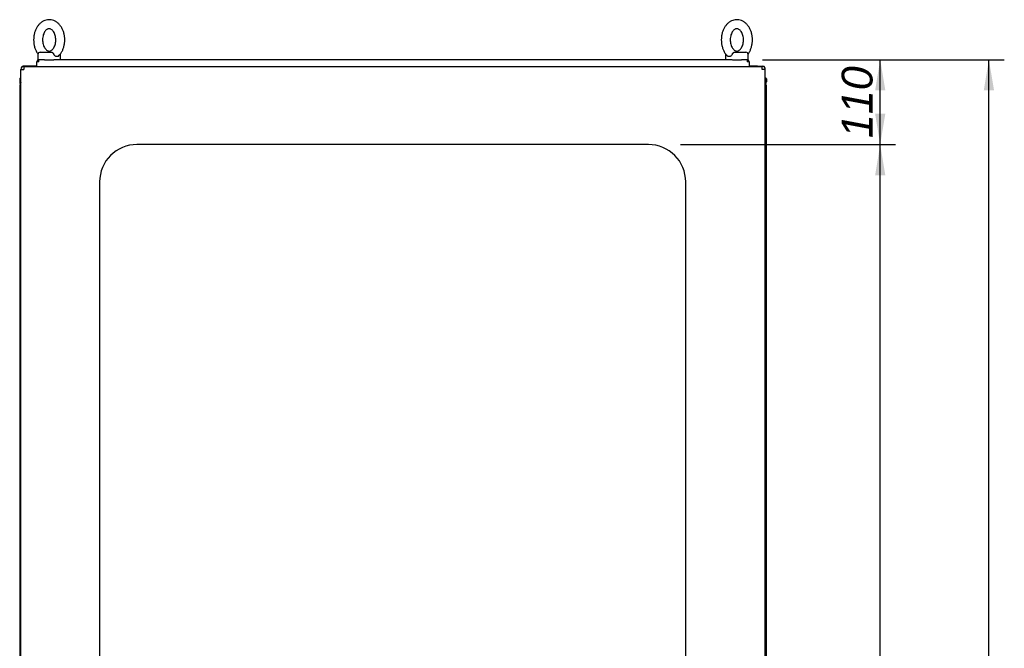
# Paper-space layout 'Layout1' of a CAD drawing. Extents: x 94 to 6181, y 158 to 4314.
# Tile 9 of 11: x 3356 to 4675, y 2466 to 3307. Entities that reach past the tile are written whole.
import ezdxf

# ---------------------------------------------------------------- set-up
doc = ezdxf.new("R2010")
doc.units = 0
doc.header["$LTSCALE"] = 15
doc.layers.get('0').update_dxf_attribs({"linetype": 'CONTINUOUS'})
for name, color, linetype in [('_TRANSLATION', 7, 'CONTINUOUS'), ('AE00715_01', 7, 'CONTINUOUS'), ('F0000000_27', 7, 'CONTINUOUS'), ('F0000000_28', 7, 'CONTINUOUS'), ('M0000000_14', 7, 'CONTINUOUS'), ('M0000000_39', 7, 'CONTINUOUS'), ('M0000000_63', 7, 'CONTINUOUS')]:
    doc.layers.add(name, color=color, linetype=linetype)
doc.styles.add('SEACAD_ARIAL', font='arial.ttf')
doc.styles.add('SEACAD_ARIALI', font='ariali.ttf')
doc.dimstyles.new('ISO', dxfattribs={"dimtxt": 13.75, "dimasz": 13.75, "dimexe": 6.875, "dimexo": 6.875, "dimgap": 3.4375, "dimtad": 1, "dimdec": 1, "dimtxsty": 'SEACAD_ARIAL', "dimblk1": '_SE_FILLED', "dimblk2": '_SE_FILLED', "dimsah": 1, "dimcen": 6.875, "dimazin": 3, "dimtfac": 0.7, "dimtdec": 3, "dimtmove": 0, "dimatfit": 3})

# ---------------------------------------------------------------- blocks, each defined once
blk = doc.blocks.new('DMBLK48')
at = {"layer": '_TRANSLATION', "linetype": 'CONTINUOUS'}
for points in [[(4661.2, 3211.9), (4654.3, 3253.1), (4647.4, 3211.9)], [(4661.2, 1290.9), (4647.4, 1290.9), (4654.3, 1249.6)]]:
    blk.add_hatch(color=7, dxfattribs=at).paths.add_polyline_path(points)
at = {"layer": '_TRANSLATION', "color": 7, "linetype": 'CONTINUOUS'}
for p, q in [((4351.1, 3253.1), (4674.9, 3253.1)), ((4654.3, 1249.6), (4654.3, 3253.1)), ((4561.5, 2336.2), (4561.5, 2166.6)), ((4644, 2166.6), (4644, 2336.2)), ((4327.9, 1249.6), (4674.9, 1249.6))]:
    blk.add_line(p, q, dxfattribs=at)
for centre, radius, start, end in [((4602.7, 2336.2), 41.3, 0, 180), ((4602.7, 2166.6), 41.2, 180, 0)]:
    blk.add_arc(centre, radius, start, end, dxfattribs=at)
at = {"layer": '_TRANSLATION', "color": 7, "linetype": 'CONTINUOUS', "style": 'SEACAD_ARIALI'}
blk.add_text('2000', height=41.25, rotation=90, dxfattribs=at).set_placement((4623.4, 2187.2))
blk = doc.blocks.new('_SE_FILLED')
at = {"color": 0}
blk.add_line((0, 0), (-1, 0), dxfattribs=at)
blk.add_solid([(0, 0), (-1, -0.1665), (-1, 0.1665), (0, 0)], dxfattribs=at)
blk = doc.blocks.new('DMBLK64')
at = {"layer": '_TRANSLATION', "linetype": 'CONTINUOUS'}
for points in [[(4515.6, 3098.4), (4508.7, 3139.6), (4501.9, 3098.4)], [(4515.6, 1400.9), (4501.9, 1400.9), (4508.7, 1359.6)]]:
    blk.add_hatch(color=7, dxfattribs=at).paths.add_polyline_path(points)
at = {"layer": '_TRANSLATION', "color": 7, "linetype": 'CONTINUOUS'}
for p, q in [((4241.4, 3139.6), (4529.4, 3139.6)), ((4508.7, 1359.6), (4508.7, 3139.6)), ((4238.7, 1359.6), (4529.4, 1359.6))]:
    blk.add_line(p, q, dxfattribs=at)
at = {"layer": '_TRANSLATION', "color": 7, "linetype": 'CONTINUOUS', "style": 'SEACAD_ARIALI'}
blk.add_text('1780', height=41.25, rotation=90, dxfattribs=at).set_placement((4498.4, 2185.5))
blk = doc.blocks.new('DMBLK65')
at = {"layer": '_TRANSLATION', "linetype": 'CONTINUOUS'}
for points in [[(4515.6, 3211.9), (4508.7, 3253.1), (4501.9, 3211.9)], [(4515.6, 3180.9), (4501.9, 3180.9), (4508.7, 3139.6)]]:
    blk.add_hatch(color=7, dxfattribs=at).paths.add_polyline_path(points)
at = {"layer": '_TRANSLATION', "color": 7, "linetype": 'CONTINUOUS'}
for p, q in [((4351.1, 3253.1), (4529.4, 3253.1)), ((4508.7, 3139.6), (4508.7, 3253.1)), ((4241.4, 3139.6), (4529.4, 3139.6))]:
    blk.add_line(p, q, dxfattribs=at)
at = {"layer": '_TRANSLATION', "color": 7, "linetype": 'CONTINUOUS', "style": 'SEACAD_ARIALI'}
blk.add_text('110', height=41.25, rotation=90, dxfattribs=at).set_placement((4498.4, 3148.2))

psp = doc.layouts.get("Layout1")

# ---------------------------------------------------------------- linework, layer by layer
at = {"layer": 'AE00715_01', "color": 7, "linetype": 'CONTINUOUS'}
for p, q in [((3380.73, 3260.12), (3380.73, 3253.12)), ((3383.73, 3263.12), (3399.03, 3263.12)), ((3410.73, 3253.12), (3410.73, 3260.12)), ((4301.73, 3260.12), (4301.73, 3253.12)), ((4313.43, 3263.12), (4328.73, 3263.12)), ((4331.73, 3253.12), (4331.73, 3260.12)), ((3380.73, 3253.12), (3382.03, 3253.12)), ((3389.62, 3253.12), (3401.84, 3253.12)), ((4310.73, 3253.12), (4322.73, 3253.12)), ((4330.43, 3253.12), (4331.73, 3253.12))]:
    psp.add_line(p, q, dxfattribs=at)
for centre, start, end in [((3383.73, 3260.12), 90, 180), ((3407.73, 3260.12), 0, 11.26697), ((4304.73, 3260.12), 168.13259, 180), ((4328.73, 3260.12), 0, 90)]:
    psp.add_arc(centre, 3, start, end, dxfattribs=at)
for points, knots in [([(3395.73, 3306.62), (3394.9, 3306.59), (3393.13, 3306.51), (3390.07, 3305.75), (3386.91, 3304.26), (3383.97, 3302.14), (3381.34, 3299.43), (3379.08, 3296.18), (3377.24, 3292.46), (3375.89, 3288.39), (3375.07, 3284.06), (3374.79, 3279.62), (3375.07, 3275.16), (3375.9, 3270.8), (3377.29, 3266.66), (3378.97, 3263.32), (3380.25, 3261.37), (3380.79, 3260.66)], [0, 0, 0, 0, 0.04056003, 0.10209989, 0.16370094, 0.22616144, 0.28997457, 0.35517787, 0.42143327, 0.48828214, 0.55535377, 0.62251674, 0.68980865, 0.75730866, 0.82510193, 0.89323777, 0.93762762, 0.93762762, 0.93762762, 0.93762762]), ([(3408.19, 3257.96), (3408.92, 3258.68), (3410.39, 3260.13), (3412.47, 3263.23), (3414.29, 3266.93), (3415.62, 3271.03), (3416.42, 3275.36), (3416.67, 3279.81), (3416.37, 3284.26), (3415.52, 3288.61), (3414.11, 3292.74), (3412.18, 3296.54), (3409.75, 3299.88), (3406.89, 3302.67), (3403.67, 3304.77), (3400.25, 3306.13), (3397.48, 3306.59), (3396.07, 3306.62), (3395.73, 3306.62)], [0, 0, 0, 0, 0.0476982, 0.1129519, 0.1792394, 0.2461032, 0.3131784, 0.3803446, 0.4476429, 0.5151522, 0.5829584, 0.6511067, 0.7194357, 0.7874565, 0.8544591, 0.919804, 0.9833348, 1, 1, 1, 1]), ([(4316.73, 3306.62), (4315.9, 3306.59), (4314.13, 3306.51), (4311.07, 3305.75), (4307.91, 3304.26), (4304.97, 3302.14), (4302.34, 3299.43), (4300.08, 3296.18), (4298.24, 3292.46), (4296.89, 3288.39), (4296.07, 3284.06), (4295.79, 3279.62), (4296.07, 3275.16), (4296.9, 3270.8), (4298.29, 3266.66), (4300.19, 3262.88), (4302.26, 3259.87), (4303.69, 3258.54), (4304.3, 3257.98)], [0, 0, 0, 0, 0.0405537, 0.102084, 0.1636755, 0.2261262, 0.2899294, 0.3551226, 0.4213677, 0.4882061, 0.5552673, 0.6224199, 0.6897013, 0.7571908, 0.8249735, 0.8930987, 0.9614184, 1, 1, 1, 1]), ([(4331.66, 3260.65), (4332.27, 3261.45), (4333.61, 3263.49), (4335.29, 3266.93), (4336.62, 3271.03), (4337.42, 3275.36), (4337.67, 3279.81), (4337.37, 3284.26), (4336.52, 3288.61), (4335.11, 3292.74), (4333.18, 3296.54), (4330.75, 3299.88), (4327.89, 3302.67), (4324.67, 3304.77), (4321.25, 3306.13), (4318.48, 3306.59), (4317.07, 3306.62), (4316.73, 3306.62)], [0.06217757, 0.06217757, 0.06217757, 0.06217757, 0.11311014, 0.17938587, 0.24623768, 0.313301, 0.38045518, 0.44774146, 0.51523874, 0.58303279, 0.65116899, 0.71948574, 0.78749446, 0.85448504, 0.91981827, 0.98333779, 1, 1, 1, 1]), ([(3395.73, 3294.62), (3395.96, 3294.61), (3396.59, 3294.58), (3397.78, 3294.24), (3399.3, 3293.3), (3400.82, 3291.8), (3402.24, 3289.71), (3403.42, 3287.07), (3404.23, 3284.07), (3404.63, 3280.85), (3404.57, 3277.56), (3404.06, 3274.38), (3403.16, 3271.48), (3401.92, 3268.99), (3400.47, 3267.03), (3398.93, 3265.66), (3397.42, 3264.86), (3395.96, 3264.55), (3394.55, 3264.69), (3393, 3265.36), (3391.44, 3266.57), (3389.92, 3268.39), (3388.59, 3270.81), (3387.59, 3273.65), (3386.98, 3276.78), (3386.81, 3280.06), (3387.1, 3283.31), (3387.81, 3286.37), (3388.9, 3289.08), (3390.26, 3291.31), (3391.77, 3292.98), (3393.3, 3294.05), (3394.64, 3294.55), (3395.36, 3294.6), (3395.73, 3294.62)], [0, 0, 0, 0, 0.0152551, 0.0500634, 0.0813413, 0.1113299, 0.1432988, 0.1749041, 0.2064836, 0.238158, 0.2698958, 0.3015834, 0.3330655, 0.3642771, 0.3952915, 0.4263785, 0.4582019, 0.4923133, 0.5317163, 0.5644368, 0.5949655, 0.6275466, 0.6592676, 0.6908429, 0.722466, 0.754183, 0.7859137, 0.8175104, 0.8488578, 0.879947, 0.9109643, 0.9422952, 0.9750039, 1, 1, 1, 1]), ([(4316.73, 3294.62), (4316.96, 3294.61), (4317.59, 3294.58), (4318.78, 3294.24), (4320.3, 3293.3), (4321.82, 3291.8), (4323.24, 3289.71), (4324.42, 3287.07), (4325.23, 3284.07), (4325.63, 3280.85), (4325.57, 3277.56), (4325.06, 3274.38), (4324.16, 3271.48), (4322.92, 3268.99), (4321.47, 3267.03), (4319.93, 3265.66), (4318.42, 3264.86), (4316.96, 3264.55), (4315.55, 3264.69), (4314, 3265.36), (4312.44, 3266.57), (4310.92, 3268.39), (4309.59, 3270.81), (4308.59, 3273.65), (4307.98, 3276.78), (4307.81, 3280.06), (4308.1, 3283.31), (4308.81, 3286.37), (4309.9, 3289.08), (4311.26, 3291.31), (4312.77, 3292.98), (4314.3, 3294.05), (4315.64, 3294.55), (4316.36, 3294.6), (4316.73, 3294.62)], [0, 0, 0, 0, 0.0152551, 0.0500634, 0.0813413, 0.1113299, 0.1432988, 0.1749041, 0.2064836, 0.238158, 0.2698958, 0.3015834, 0.3330655, 0.3642771, 0.3952915, 0.4263785, 0.4582019, 0.4923133, 0.5317163, 0.5644368, 0.5949655, 0.6275466, 0.6592676, 0.6908429, 0.722466, 0.754183, 0.7859137, 0.8175104, 0.8488578, 0.879947, 0.9109643, 0.9422952, 0.9750039, 1, 1, 1, 1]), ([(3399.03, 3263.12), (3399.17, 3263.12), (3399.3, 3263.1), (3399.56, 3263.02), (3399.69, 3262.96), (3399.95, 3262.8), (3400.08, 3262.7), (3400.34, 3262.47), (3400.47, 3262.34), (3400.73, 3262.05), (3400.86, 3261.9), (3401.11, 3261.57), (3401.24, 3261.4), (3401.61, 3260.87), (3401.84, 3260.5), (3402.04, 3260.12)], [0, 0, 0, 0, 0.125, 0.125, 0.25, 0.25, 0.375, 0.375, 0.5, 0.5, 0.625, 0.625, 0.75, 0.75, 1, 1, 1, 1]), ([(3408.22, 3257.91), (3408.11, 3257.8), (3407.98, 3257.7), (3407.7, 3257.51), (3407.55, 3257.43), (3407.23, 3257.3), (3407.06, 3257.25), (3406.71, 3257.19), (3406.53, 3257.17), (3406.16, 3257.17), (3405.97, 3257.19), (3405.58, 3257.25), (3405.38, 3257.3), (3404.98, 3257.43), (3404.78, 3257.51), (3404.39, 3257.7), (3404.19, 3257.81), (3403.61, 3258.2), (3403.24, 3258.51), (3402.74, 3259.06), (3402.58, 3259.26), (3402.29, 3259.68), (3402.16, 3259.89), (3402.04, 3260.12)], [0.25560825, 0.25560825, 0.25560825, 0.25560825, 0.3125, 0.3125, 0.375, 0.375, 0.4375, 0.4375, 0.5, 0.5, 0.5625, 0.5625, 0.625, 0.625, 0.6875, 0.6875, 0.75, 0.75, 0.875, 0.875, 0.9375, 0.9375, 1, 1, 1, 1]), ([(4310.43, 3260.12), (4310.19, 3259.67), (4309.9, 3259.25), (4309.23, 3258.51), (4308.86, 3258.2), (4308.29, 3257.82), (4308.09, 3257.7), (4307.69, 3257.51), (4307.49, 3257.43), (4307.1, 3257.3), (4306.9, 3257.25), (4306.5, 3257.19), (4306.31, 3257.17), (4305.94, 3257.17), (4305.76, 3257.19), (4305.41, 3257.25), (4305.24, 3257.3), (4304.92, 3257.43), (4304.77, 3257.51), (4304.49, 3257.7), (4304.36, 3257.8), (4304.23, 3257.92)], [0, 0, 0, 0, 0.125, 0.125, 0.25, 0.25, 0.3125, 0.3125, 0.375, 0.375, 0.4375, 0.4375, 0.5, 0.5, 0.5625, 0.5625, 0.625, 0.625, 0.6875, 0.6875, 0.74646575, 0.74646575, 0.74646575, 0.74646575]), ([(4310.43, 3260.12), (4310.63, 3260.5), (4310.85, 3260.87), (4311.22, 3261.4), (4311.35, 3261.57), (4311.6, 3261.9), (4311.73, 3262.05), (4311.99, 3262.34), (4312.12, 3262.47), (4312.38, 3262.7), (4312.52, 3262.8), (4312.78, 3262.96), (4312.91, 3263.02), (4313.17, 3263.1), (4313.3, 3263.12), (4313.43, 3263.12)], [0, 0, 0, 0, 0.25, 0.25, 0.375, 0.375, 0.5, 0.5, 0.625, 0.625, 0.75, 0.75, 0.875, 0.875, 1, 1, 1, 1])]:
    psp.add_open_spline(points, degree=3, knots=knots, dxfattribs=at)
at = {"layer": 'F0000000_27', "color": 7, "linetype": 'CONTINUOUS'}
for p, q in [((3368.23, 3244.62), (3361.03, 3244.62)), ((3368.25, 3244.62), (3368.23, 3244.62)), ((3368.23, 3244.62), (3368.23, 3244.12)), ((3368.28, 3244.62), (3368.25, 3244.62)), ((3368.25, 3244.62), (3368.25, 3244.12)), ((3379.23, 3244.62), (3368.28, 3244.62)), ((3368.28, 3244.12), (3368.28, 3244.62)), ((4344.18, 3244.62), (4333.23, 3244.62)), ((4344.18, 3244.62), (4344.21, 3244.62)), ((4344.18, 3244.12), (4344.18, 3244.62)), ((4344.21, 3244.62), (4344.21, 3244.12)), ((4344.21, 3244.62), (4344.23, 3244.62)), ((4344.23, 3244.62), (4344.23, 3244.12)), ((4344.23, 3244.62), (4351.43, 3244.62)), ((3358.35, 3242.62), (3358.35, 3242.62)), ((3359.14, 3243.12), (3358.55, 3243.12)), ((4353.32, 3243.12), (4353.91, 3243.12)), ((4354.12, 3242.62), (4354.12, 3242.62))]:
    psp.add_line(p, q, dxfattribs=at)
for centre, start, end in [((3361.03, 3241.82), 90, 163.4149), ((4351.43, 3241.82), 16.5851, 90)]:
    psp.add_arc(centre, 2.8, start, end, dxfattribs=at)
at = {"layer": 'F0000000_28', "color": 7, "linetype": 'CONTINUOUS'}
for p, q in [((3361.75, 3244.12), (3361.73, 3244.12)), ((3361.75, 3244.12), (4350.71, 3244.12)), ((4350.71, 3244.12), (4350.73, 3244.12)), ((3357.73, 1259.12), (3357.73, 3240.12)), ((3357.73, 3240.12), (3361.73, 3240.12)), ((4354.73, 3240.12), (4350.73, 3240.12)), ((4354.73, 1259.12), (4354.73, 3240.12)), ((4198.23, 3139.62), (3513.23, 3139.62)), ((3463.23, 3089.62), (3463.23, 1409.62)), ((4248.23, 1409.62), (4248.23, 3089.62))]:
    psp.add_line(p, q, dxfattribs=at)
for centre, radius, start, end in [((3361.73, 3240.12), 4, 90, 180), ((3716.8, 3240.35), 355.07, 179.39079, 180.03626), ((4036.24, 3240.55), 314.49, 359.9221, 0.65085), ((4350.73, 3240.12), 4, 0, 90), ((3513.23, 3089.62), 50, 90, 180), ((4198.23, 3089.62), 50, 0, 90)]:
    psp.add_arc(centre, radius, start, end, dxfattribs=at)
at = {"layer": 'M0000000_14', "color": 7, "linetype": 'CONTINUOUS'}
for p, q in [((3356.23, 3219.62), (3356.23, 1279.62)), ((3357.73, 3219.62), (3356.23, 3219.62)), ((4354.73, 3219.62), (4356.23, 3219.62)), ((4356.23, 1279.62), (4356.23, 3219.62))]:
    psp.add_line(p, q, dxfattribs=at)
at = {"layer": 'M0000000_39', "color": 7, "linetype": 'CONTINUOUS'}
for p, q in [((3356.23, 3227.37), (3356.23, 3223.32)), ((3357.43, 3223.32), (3357.43, 3227.37)), ((3357.53, 3227.37), (3357.53, 3223.42)), ((4354.93, 3227.37), (4354.93, 3223.42)), ((4355.03, 3223.32), (4355.03, 3227.37)), ((4356.23, 3227.37), (4356.23, 3223.32))]:
    psp.add_line(p, q, dxfattribs=at)
for centre, radius, start, end in [((3357.48, 3227.37), 1.25, 78.46304, 180), ((3359.93, 3223.32), 3.7, 180, 233.51626), ((3357.48, 3227.37), 0.05, 0, 180), ((3359.93, 3223.32), 2.5, 180, 208.35764), ((3360.03, 3223.42), 2.5, 180, 203.07392), ((4354.98, 3227.37), 1.25, 0, 101.53696), ((4352.43, 3223.42), 2.5, 336.92608, 0), ((4352.53, 3223.32), 3.7, 306.48374, 0), ((4352.53, 3223.32), 2.5, 331.64236, 0), ((4354.98, 3227.37), 0.05, 0, 180)]:
    psp.add_arc(centre, radius, start, end, dxfattribs=at)
at = {"layer": 'M0000000_63', "color": 7, "linetype": 'CONTINUOUS'}
for p, q in [((3379.23, 3250.43), (3379.24, 3250.31)), ((3379.23, 3250.3), (3379.23, 3250.32)), ((3379.23, 3244.12), (3379.23, 3250.3)), ((3389.62, 3253.12), (3382.03, 3253.12)), ((3382.03, 3250.32), (3382.03, 3253.12)), ((4310.62, 3253.12), (3401.84, 3253.12)), ((4330.43, 3253.12), (4322.84, 3253.12)), ((4330.43, 3253.12), (4330.43, 3250.32)), ((4333.22, 3250.31), (4333.23, 3250.52)), ((4333.23, 3250.33), (4333.23, 3250.43)), ((4333.23, 3250.32), (4333.23, 3250.3)), ((4333.23, 3250.3), (4333.23, 3244.12))]:
    psp.add_line(p, q, dxfattribs=at)
for centre, radius, start, end in [((3382.03, 3250.32), 2.8, 90.00294, 179.99706), ((3381.88, 3076.32), 174, 89.94822, 90.86834), ((4330.43, 3250.32), 2.8, 3.26369, 90), ((4330.71, 3093.65), 156.67, 89.08327, 90.10278)]:
    psp.add_arc(centre, radius, start, end, dxfattribs=at)

# ---------------------------------------------------------------- dimensions: what is measured, and where the dimension line sits
at = {"layer": '_TRANSLATION', "color": 7, "linetype": 'CONTINUOUS'}
for base, p1, p2, override, picture, middle, dimtype in [((4508.72698286, 3253.12060691), (4198.23270709, 3139.62060691), (4330.43270709, 3253.12060691), {"dimtxt": 41.25, "dimasz": 41.25, "dimexe": 20.625, "dimexo": 20.625, "dimgap": 10.3125, "dimdec": 0, "dimrnd": 10, "dimcen": 20.625, "dimtdec": 4}, 'DMBLK65', (4508.72698286, 3196.37060714), 160), ((4654.2900459, 3253.12060691), (4307.23270709, 1249.62060691), (4330.43270709, 3253.12060691), {"dimtxt": 41.25, "dimasz": 41.25, "dimexe": 20.625, "dimexo": 20.625, "dimgap": 10.3125, "dimdec": 0, "dimrnd": 10, "dimcen": 20.625, "dimtdec": 4}, 'DMBLK48', (4654.2900459, 2251.37057693), 160), ((4508.73, 1359.62), (4198.23, 1359.62), (4198.23, 3139.62), {"dimtxt": 41.25, "dimasz": 41.25, "dimexe": 20.625, "dimexo": 20.625, "dimgap": 10.3125, "dimcen": 20.625}, 'DMBLK64', (4508.73, 2249.62), 161)]:
    dim = psp.add_linear_dim(base=base, p1=p1, p2=p2, angle=90, text='\\A1;<>', dimstyle='ISO', override=override, dxfattribs=at)
    dim.commit()
    dim.dimension.update_dxf_attribs({"geometry": picture, "text_midpoint": middle, "dimtype": dimtype})

doc.saveas('drawing.dxf')
